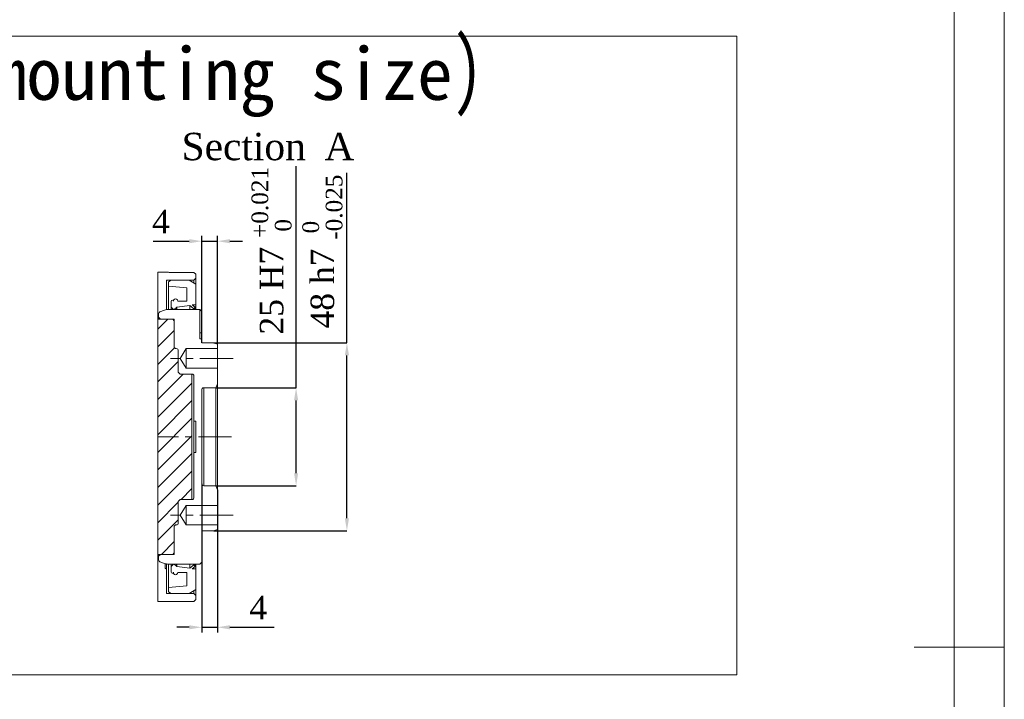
# Model space of a CAD drawing. Header units: millimetres. Extents: x 739 to 2359, y 424 to 1114.
# Tile 54 of 64: x 2171 to 2359, y 819 to 949. Entities that reach past the tile are written whole.
import ezdxf

# ---------------------------------------------------------------- set-up
doc = ezdxf.new("R2010")
doc.units = ezdxf.units.MM
doc.header["$PDSIZE"] = -1
doc.linetypes.add('CENTERX2', pattern=[20.32, 12.7, -2.54, 2.54, -2.54])
for name, color, linetype in [('2细线层', 4, 'Continuous'), ('5剖面线层', 3, 'Continuous'), ('6文字层', 3, 'Continuous')]:
    doc.layers.add(name, color=color, linetype=linetype)
doc.layers.add('5', color=7, linetype='Continuous', lineweight=35)
doc.styles.add('PC_TEXTSTYLE', font='ISOCP.SHX', dxfattribs={"width": 0.707, "bigfont": 'GBCBIG.SHX'})
doc.styles.add('SLDTEXTSTYLE0', font='TXT', dxfattribs={"width": 0.7})
doc.styles.get("Standard").update_dxf_attribs({"font": 'times.ttf'})
doc.dimstyles.new('ISO-25', dxfattribs={"dimtxt": 3.5, "dimasz": 2.5, "dimexe": 1.25, "dimexo": 0.625, "dimtad": 1, "dimdec": 0, "dimlfac": 8, "dimtxsty": 'Standard', "dimcen": 2.5, "dimadec": 0, "dimazin": 0, "dimtfac": 1, "dimtmove": 0, "dimatfit": 3, "dimfxl": 1, "dimarcsym": 0})
doc.dimstyles.new('SLDDIMSTYLE3', dxfattribs={"dimtxt": 3.5, "dimasz": 2.4, "dimexe": 0, "dimexo": 0.0625, "dimgap": 0.875, "dimtad": 2, "dimlfac": 2, "dimrnd": 1e-09, "dimzin": 12, "dimdsep": 46, "dimtxsty": 'SLDTEXTSTYLE0', "dimsah": 1, "dimcen": 0.09, "dimadec": 0, "dimazin": 3, "dimtfac": 1, "dimtdec": 3, "dimtofl": 0, "dimtmove": 0, "dimatfit": 3, "dimfxl": 1, "dimfrac": 2, "dimtolj": 1, "dimtzin": 12, "dimarcsym": 0})

# ---------------------------------------------------------------- blocks, each defined once
blk = doc.blocks.new('*D156')
at = {"layer": '5', "color": 0, "lineweight": -2}
for p, q in [((2223.66, 878.36), (2223.66, 920.79)), ((2208.38, 878.36), (2223.66, 878.36)), ((2223.66, 862.01), (2223.66, 875.96)), ((2208.38, 859.61), (2223.66, 859.61))]:
    blk.add_line(p, q, dxfattribs=at)
at = {"layer": '5', "color": 0}
for points in [[(2224.06, 875.96), (2223.26, 875.96), (2223.66, 878.36)], [(2223.26, 862.01), (2224.06, 862.01), (2223.66, 859.61)]]:
    blk.add_solid(points, dxfattribs=at)
at = {"layer": 'Defpoints', "color": 0}
for p in [(2208.32, 878.36), (2223.66, 878.36), (2208.32, 859.61)]:
    blk.add_point(p, dxfattribs=at)
at = {"layer": '5', "color": 0, "lineweight": 5, "insert": (2218.96, 904.6), "char_height": 4.5, "attachment_point": 5, "rotation": 90}
blk.add_mtext('\\A1;{\\A1;25{}{{\\C3; H7 {\\H2x;}{\\A2;\\C2;\\H0.71x;\\S+0.021^  0;}}}}', dxfattribs=at)
blk = doc.blocks.new('*D157')
at = {"layer": '5', "color": 0, "lineweight": -2}
for p, q in [((2233.39, 886.98), (2233.39, 919.52)), ((2207.91, 886.98), (2233.39, 886.98)), ((2233.39, 853.38), (2233.39, 884.58)), ((2207.91, 850.98), (2233.39, 850.98))]:
    blk.add_line(p, q, dxfattribs=at)
at = {"layer": '5', "color": 0}
for points in [[(2233.79, 884.58), (2232.99, 884.58), (2233.39, 886.98)], [(2232.99, 853.38), (2233.79, 853.38), (2233.39, 850.98)]]:
    blk.add_solid(points, dxfattribs=at)
at = {"layer": 'Defpoints', "color": 0}
for p in [(2207.85, 886.98), (2233.39, 886.98), (2207.85, 850.98)]:
    blk.add_point(p, dxfattribs=at)
at = {"layer": '5', "color": 0, "lineweight": 5, "insert": (2228.69, 904.45), "char_height": 4.5, "attachment_point": 5, "rotation": 90}
blk.add_mtext('\\A1;{\\A1;48{}{{\\C3; h7 {\\H2x;}{\\A2;\\C2;\\H0.71x;\\S 0^ -0.025;}}}}', dxfattribs=at)
blk = doc.blocks.new('*D158')
at = {"color": 0, "lineweight": -2}
for p, q in [((2205.6, 886.98), (2205.6, 907.43)), ((2208.6, 886.71), (2208.6, 907.43)), ((2196.28, 906.43), (2200.8, 906.43)), ((2200.8, 906.43), (2203.2, 906.43)), ((2205.6, 906.43), (2208.6, 906.43)), ((2211, 906.43), (2213.4, 906.43))]:
    blk.add_line(p, q, dxfattribs=at)
at = {"color": 0}
for points in [[(2203.2, 906.03), (2203.2, 906.83), (2205.6, 906.43)], [(2211, 906.83), (2211, 906.03), (2208.6, 906.43)]]:
    blk.add_solid(points, dxfattribs=at)
at = {"layer": 'Defpoints', "color": 0}
for p in [(2208.6, 906.43), (2205.6, 886.98), (2208.6, 886.71)]:
    blk.add_point(p, dxfattribs=at)
at = {"color": 0, "lineweight": 5, "insert": (2197.78, 910.2), "char_height": 4.5, "attachment_point": 5}
blk.add_mtext('4', dxfattribs=at)
blk = doc.blocks.new('*D159')
at = {"color": 0, "lineweight": -2}
for p, q in [((2205.6, 859.98), (2205.6, 831.52)), ((2208.6, 858.86), (2208.6, 831.52)), ((2203.2, 832.52), (2200.8, 832.52)), ((2205.6, 832.52), (2208.6, 832.52)), ((2211, 832.52), (2219.43, 832.52))]:
    blk.add_line(p, q, dxfattribs=at)
at = {"color": 0}
for points in [[(2203.2, 832.12), (2203.2, 832.92), (2205.6, 832.52)], [(2211, 832.92), (2211, 832.12), (2208.6, 832.52)]]:
    blk.add_solid(points, dxfattribs=at)
at = {"layer": 'Defpoints', "color": 0}
for p in [(2205.6, 859.98), (2208.6, 858.86), (2208.6, 832.52)]:
    blk.add_point(p, dxfattribs=at)
at = {"color": 0, "lineweight": 5, "insert": (2216.41, 836.29), "char_height": 4.5, "attachment_point": 5}
blk.add_mtext('4', dxfattribs=at)

msp = doc.modelspace()

# ---------------------------------------------------------------- hatches: boundary and pattern name
at = {"layer": '5剖面线层', "lineweight": 5}
h = msp.add_hatch(dxfattribs=at)
h.set_pattern_fill('ANSI31', color=256, scale=0.75)
h.set_pattern_definition([(45, (1893.9984, 744.6652), (-1.683798, 1.683798), [])])
h.paths.add_polyline_path([(2197.191122, 846.484111), (2197.191122, 891.484111), (2197.720299, 891.484111), (2200.045305, 891.484111), (2200.34531, 891.184112), (2200.34531, 886.084111), (2200.570303, 885.859111), (2200.720305, 885.859111, -0.4142055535), (2201.095301, 885.484111), (2201.095301, 881.359111), (2201.470318, 880.984111), (2203.720312, 880.984111), (2203.720312, 856.984111), (2201.470318, 856.984111), (2201.095301, 856.60911), (2201.095301, 852.484112, -0.4142098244), (2200.720305, 852.109111), (2200.570303, 852.109111), (2200.34531, 851.88411), (2200.34531, 846.78411), (2200.045305, 846.484111), (2197.720299, 846.484111)])

# ---------------------------------------------------------------- linework, layer by layer
at = {"color": 7, "linetype": 'Continuous', "lineweight": 5}
for p, q in [((2197.191122, 900.484111), (2198.845307, 900.484111)), ((2199.970315, 900.464014), (2204.095307, 900.464014)), ((2204.095307, 900.464014), (2204.449984, 900.10911)), ((2204.470302, 899.35911), (2204.095307, 898.984111)), ((2204.470302, 900.10911), (2204.470302, 899.35911)), ((2204.470302, 899.35911), (2204.470302, 898.226339)), ((2204.095307, 898.984111), (2198.845307, 898.984111)), ((2198.845307, 898.984111), (2198.845307, 897.942021)), ((2198.845307, 895.467021), (2198.845307, 897.942021)), ((2199.220302, 898.643171), (2199.7453, 898.984111)), ((2199.220302, 897.839601), (2199.220302, 898.643171)), ((2202.720317, 897.533391), (2199.220302, 897.839601)), ((2199.220302, 893.359006), (2199.220302, 897.839601)), ((2199.7453, 898.984111), (2203.157808, 898.984111)), ((2202.720317, 894.966254), (2202.720317, 897.533391)), ((2203.157808, 898.984111), (2204.470302, 898.226339)), ((2204.095307, 898.442845), (2204.095307, 898.984111)), ((2204.470302, 898.226339), (2204.470302, 894.266522)), ((2198.845307, 895.467021), (2198.845307, 894.33411)), ((2198.845307, 894.33411), (2198.845307, 893.323858)), ((2199.7453, 893.831611), (2199.7453, 894.910005)), ((2200.196023, 893.380895), (2199.7453, 893.831611)), ((2199.7453, 893.359111), (2199.7453, 893.831611)), ((2200.762081, 893.726611), (2200.294192, 893.374031)), ((2200.799967, 893.815862), (2200.762081, 893.726611)), ((2200.762081, 893.359111), (2200.762081, 893.726611)), ((2203.303385, 894.123241), (2200.799967, 893.815862)), ((2200.799967, 893.359111), (2200.799967, 893.815862)), ((2201.002787, 894.966254), (2202.720317, 894.966254)), ((2203.303385, 893.359111), (2203.303385, 894.123241)), ((2204.089428, 893.50911), (2203.303385, 894.123241)), ((2204.470302, 894.266522), (2203.729096, 894.266522)), ((2203.729096, 894.266522), (2204.320299, 893.804614)), ((2204.320299, 893.804614), (2204.089428, 893.50911)), ((2204.320299, 893.359111), (2204.320299, 893.804614)), ((2204.470302, 893.359111), (2204.470302, 894.266522)), ((2197.345304, 892.550578), (2197.345304, 891.85911)), ((2197.720299, 891.484111), (2197.345304, 891.85911)), ((2197.345304, 891.484111), (2197.345304, 891.85911)), ((2197.592045, 892.902962), (2198.472503, 893.223419)), ((2205.220315, 893.359111), (2199.242051, 893.359111)), ((2200.196023, 893.359111), (2200.196023, 893.380895)), ((2200.294192, 893.359111), (2200.294192, 893.374031)), ((2204.089428, 893.359111), (2204.089428, 893.50911)), ((2205.220315, 887.734111), (2205.220315, 893.359111)), ((2205.59531, 892.957729), (2205.220315, 893.333135)), ((2205.59531, 892.957729), (2205.59531, 888.859111)), ((2197.191122, 891.484111), (2200.045305, 891.484111)), ((2197.720299, 891.484111), (2200.34531, 891.484111)), ((2200.045305, 891.484111), (2200.34531, 891.184112)), ((2200.34531, 891.484111), (2200.34531, 886.084111)), ((2200.34531, 889.834111), (2200.34531, 891.184112)), ((2200.34531, 887.021611), (2200.34531, 888.63411)), ((2205.220315, 888.859111), (2205.59531, 888.859111)), ((2205.59531, 888.859111), (2205.59531, 887.734111)), ((2200.570303, 885.859111), (2200.34531, 886.084111)), ((2205.220315, 887.734111), (2205.59531, 887.734111)), ((2205.59531, 886.984111), (2205.59531, 887.734111)), ((2207.845303, 886.984111), (2205.59531, 886.984111)), ((2207.845303, 886.984111), (2208.595316, 886.711133)), ((2208.595316, 885.859111), (2208.595316, 886.711133)), ((2200.570303, 885.859111), (2200.720305, 885.859111)), ((2201.095301, 885.484111), (2201.095301, 881.359111)), ((2201.468686, 883.984111), (2202.595304, 885.859111)), ((2202.595304, 885.859111), (2208.595316, 885.859111)), ((2202.595304, 882.109111), (2202.595304, 885.859111)), ((2208.595316, 882.109111), (2208.595316, 885.859111)), ((2202.595304, 882.109111), (2201.468686, 883.984111)), ((2201.470318, 880.984111), (2201.095301, 881.359111)), ((2201.470318, 880.984111), (2203.720312, 880.984111)), ((2208.595316, 882.109111), (2202.595304, 882.109111)), ((2203.720312, 856.984111), (2203.720312, 880.984111)), ((2204.095307, 880.609111), (2204.095307, 871.984111)), ((2208.595316, 879.109111), (2208.595316, 882.109111)), ((2208.595316, 879.109111), (2208.322334, 878.359111)), ((2208.595316, 879.109111), (2208.595316, 858.859111)), ((2205.59531, 877.984111), (2205.59531, 859.984112)), ((2205.970305, 878.359111), (2208.322334, 878.359111)), ((2205.970305, 878.359111), (2205.970305, 859.609111)), ((2208.322334, 859.609111), (2208.322334, 878.359111)), ((2204.095307, 871.984111), (2204.470302, 871.984111)), ((2204.095307, 871.984111), (2204.095307, 865.984111)), ((2204.470302, 865.984111), (2204.470302, 871.984111)), ((2204.095307, 865.984111), (2204.095307, 857.35911)), ((2204.470302, 865.984111), (2204.095307, 865.984111)), ((2208.322334, 859.609111), (2205.970305, 859.609111)), ((2208.322334, 859.609111), (2208.595316, 858.859111)), ((2208.595316, 855.859112), (2208.595316, 858.859111)), ((2201.095301, 856.60911), (2201.470318, 856.984111)), ((2201.095301, 856.60911), (2201.095301, 852.484112)), ((2201.468686, 853.984111), (2202.595304, 855.859112)), ((2203.720312, 856.984111), (2201.470318, 856.984111)), ((2202.595304, 855.859112), (2208.595316, 855.859112)), ((2202.595304, 852.109111), (2202.595304, 855.859112)), ((2208.595316, 852.109111), (2208.595316, 855.859112)), ((2202.595304, 852.109111), (2201.468686, 853.984111)), ((2200.34531, 851.88411), (2200.570303, 852.109111)), ((2200.720305, 852.109111), (2200.570303, 852.109111)), ((2208.595316, 852.109111), (2202.595304, 852.109111)), ((2208.595316, 851.257088), (2208.595316, 852.109111)), ((2200.34531, 851.88411), (2200.34531, 846.484111)), ((2200.34531, 849.334111), (2200.34531, 850.946611)), ((2205.59531, 850.984111), (2207.845303, 850.984111)), ((2205.59531, 844.98411), (2205.59531, 850.984111)), ((2208.595316, 851.257088), (2207.845303, 850.984111)), ((2200.045305, 846.484111), (2197.191122, 846.484111)), ((2197.345304, 846.10911), (2197.720299, 846.484111)), ((2197.345304, 846.10911), (2197.345304, 846.484111)), ((2200.34531, 846.484111), (2197.720299, 846.484111)), ((2200.34531, 846.78411), (2200.045305, 846.484111)), ((2200.34531, 846.78411), (2200.34531, 848.134111)), ((2197.345304, 846.10911), (2197.345304, 845.417645)), ((2198.472503, 844.744802), (2197.592045, 845.065258)), ((2198.620315, 843.859111), (2198.620315, 844.696717)), ((2198.845307, 844.644364), (2198.845307, 843.63411)), ((2199.220302, 840.128622), (2199.220302, 844.609216)), ((2199.242051, 844.60911), (2205.220315, 844.60911)), ((2199.7453, 844.136611), (2199.7453, 844.60911)), ((2199.7453, 844.136611), (2200.196023, 844.587328)), ((2200.196023, 844.587328), (2200.196023, 844.60911)), ((2200.294192, 844.59419), (2200.294192, 844.60911)), ((2200.294192, 844.59419), (2200.762081, 844.241611)), ((2200.762081, 844.241611), (2200.762081, 844.60911)), ((2200.799967, 844.15236), (2200.799967, 844.60911)), ((2203.303385, 843.844979), (2203.303385, 844.60911)), ((2204.089428, 844.45911), (2204.089428, 844.60911)), ((2204.320299, 844.163606), (2204.320299, 844.60911)), ((2204.470302, 843.701699), (2204.470302, 844.60911)), ((2205.59531, 844.98411), (2205.220315, 844.60911)), ((2198.620315, 843.859111), (2198.845307, 843.63411)), ((2198.845307, 843.63411), (2198.845307, 842.501201)), ((2199.7453, 843.058217), (2199.7453, 844.136611)), ((2200.762081, 844.241611), (2200.799967, 844.15236)), ((2200.799967, 844.15236), (2203.303385, 843.844979)), ((2202.720317, 843.001969), (2201.002787, 843.001969)), ((2202.720317, 840.434833), (2202.720317, 843.001969)), ((2203.303385, 843.844979), (2204.089428, 844.45911)), ((2204.320299, 844.163606), (2203.729096, 843.701699)), ((2203.729096, 843.701699), (2204.470302, 843.701699)), ((2204.089428, 844.45911), (2204.320299, 844.163606)), ((2204.470302, 843.701699), (2204.470302, 839.741884)), ((2198.845307, 840.026201), (2198.845307, 842.501201)), ((2198.845307, 840.026201), (2198.845307, 838.984112)), ((2198.845307, 838.984112), (2204.095307, 838.984112)), ((2199.220302, 840.128622), (2202.720317, 840.434833)), ((2199.220302, 839.325049), (2199.220302, 840.128622)), ((2199.7453, 838.984112), (2199.220302, 839.325049)), ((2203.157808, 838.984112), (2199.7453, 838.984112)), ((2204.470302, 839.741884), (2203.157808, 838.984112)), ((2204.095307, 838.984112), (2204.095307, 839.525377)), ((2204.095307, 838.984112), (2204.470302, 838.609112)), ((2204.470302, 839.741884), (2204.470302, 838.609112)), ((2204.095307, 837.484112), (2197.191122, 837.484112)), ((2204.470302, 837.85911), (2204.095307, 837.484112)), ((2204.470302, 838.609112), (2204.470302, 837.85911))]:
    msp.add_line(p, q, dxfattribs=at)
at = {"lineweight": 5}
msp.add_line((2197.191122, 837.484112), (2197.191122, 900.484111), dxfattribs=at)
at = {"color": 3, "lineweight": 5}
msp.add_lwpolyline([(1976.153658, 945.697395), (2308.049993, 945.697395), (2308.049993, 823.401919), (1976.153658, 823.401919)], close=True, dxfattribs=at)
at = {"color": 7, "linetype": 'Continuous', "lineweight": 5}
for centre, radius, start, end in [((2199.955301, 894.910002), 0.210001, 5.12277082, 179.99943923), ((2200.582786, 894.966252), 0.420001, 0.0002227, 185.1223685), ((2197.720293, 892.550585), 0.374989, 109.99908341, 180.00108446), ((2199.242055, 891.109072), 2.250039, 90.00012115, 109.99984134), ((2200.249056, 893.43393), 0.075001, 225.00070124, 306.9991315), ((2200.720298, 885.484108), 0.375003, 0.00040982, 89.99884312), ((2203.720305, 880.609109), 0.375002, 0.00037209, 89.99893421), ((2205.970312, 877.984108), 0.375002, 90.00111133, 179.99962238), ((2205.970312, 859.984114), 0.375003, 180.0003031, 269.99884312), ((2203.720304, 857.359114), 0.375003, 270.00115688, 359.99948345), ((2200.7203, 852.484111), 0.375, 270.0007925, 0.00006127), ((2197.720301, 845.41764), 0.374996, 179.99926523, 250.00014002), ((2199.242071, 846.859238), 2.250128, 250.00055909, 269.99947841), ((2200.249055, 844.534287), 0.075005, 53.00201845, 134.9949033), ((2199.955301, 843.058218), 0.210001, 180.00017962, 354.87722918), ((2200.582786, 843.001969), 0.420001, 174.87781356, 359.99997639)]:
    msp.add_arc(centre, radius, start, end, dxfattribs=at)
msp.add_open_spline([(2198.845307, 900.484111), (2198.866429, 900.48337), (2198.948526, 900.480491), (2199.124629, 900.475089), (2199.396084, 900.46875), (2199.688999, 900.46467), (2199.887896, 900.464206), (2199.970315, 900.464014)], degree=3, knots=[0, 0, 0, 0, 0.056348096, 0.2190113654, 0.4697230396, 0.7802636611, 1, 1, 1, 1], dxfattribs=at)
at = {"layer": '5', "lineweight": 5}
for p, q in [((2359.250699, 543.572175), (2359.250699, 1113.810375)), ((2349.650729, 553.172145), (2349.650729, 1104.210406))]:
    msp.add_line(p, q, dxfattribs=at)
at = {"layer": '5', "linetype": 'CENTERX2', "lineweight": 5, "ltscale": 0.5}
for p, q in [((2211.5953, 883.984111), (2199.613805, 883.984111)), ((2211.5953, 853.984111), (2199.59532, 853.984111))]:
    msp.add_line(p, q, dxfattribs=at)
at = {"layer": '5', "color": 1, "linetype": 'CENTERX2', "lineweight": 5, "ltscale": 0.5}
msp.add_line((2211.32234, 868.984111), (2197.191122, 868.984111), dxfattribs=at)
at = {"layer": '5', "color": 7, "lineweight": 5}
for p, q in [((2351.570723, 828.691275), (2341.970753, 828.691275)), ((2359.250699, 828.691275), (2351.570723, 828.691275))]:
    msp.add_line(p, q, dxfattribs=at)

# ---------------------------------------------------------------- texts
at = {"layer": '2细线层', "color": 0, "lineweight": 5, "insert": (2003.591966, 945.488693), "char_height": 12, "width": 425.38727198, "attachment_point": 1, "style": 'PC_TEXTSTYLE'}
msp.add_mtext('{\\fSimSun|b0|i0|c134|p0;末端法兰安装图(\\f宋体|b0|i0|c134|p0;\\H0.833333x;\\W1;\\C256;End flange mounting size\\fSimSun|b0|i0|c134|p0;\\H1.2x;\\W0.707;\\C0;)}', dxfattribs=at)
at = {"layer": '6文字层', "lineweight": 5, "insert": (2201.739448, 927.189964), "char_height": 5.25, "width": 35.81841626, "attachment_point": 1}
msp.add_mtext('{\\fTimes New Roman|b0|i0|c0|p2;Section\\f宋体|b0|i0|c134|p2; \\fTimes New Roman|b0|i0|c0|p0;A}', dxfattribs=at)

# ---------------------------------------------------------------- dimensions: what is measured, and where the dimension line sits
at = {"lineweight": 5}
dim = msp.add_linear_dim(base=(2208.595316, 906.430742), p1=(2205.59531, 886.984111), p2=(2208.595316, 886.711133), text='4', dimstyle='ISO-25', override={"dimtxt": 4.5, "dimasz": 2.4, "dimexe": 1, "dimexo": 0, "dimgap": 1.524, "dimtad": 1, "dimtih": 1, "dimtoh": 1, "dimdec": 2, "dimlfac": 5, "dimzin": 0, "dimpost": '<>', "dimse1": 0, "dimse2": 0, "dimsd1": 0, "dimsd2": 0, "dimadec": 2, "dimtdec": 3, "dimtofl": 1, "dimtvp": 0.1, "dimtzin": 0}, dxfattribs=at)
dim.commit()
dim.dimension.update_dxf_attribs({"geometry": '*D158', "text_midpoint": (2197.777258, 906.430742), "dimtype": 160})
dim = msp.add_linear_dim(base=(2208.595316, 832.518942), p1=(2205.59531, 859.984112), p2=(2208.595316, 858.859111), text='4', dimstyle='ISO-25', override={"dimtxt": 4.5, "dimasz": 2.4, "dimexe": 1, "dimexo": 0, "dimgap": 1.524, "dimtad": 1, "dimjust": 0, "dimtih": 1, "dimtoh": 1, "dimdec": 2, "dimlfac": 5, "dimzin": 0, "dimpost": '<>', "dimse1": 0, "dimse2": 0, "dimsd1": 0, "dimsd2": 0, "dimadec": 2, "dimtdec": 3, "dimtofl": 1, "dimtvp": 0.1, "dimtzin": 0}, dxfattribs=at)
dim.commit()
dim.dimension.update_dxf_attribs({"geometry": '*D159', "text_midpoint": (2216.413368, 836.292942)})
at = {"layer": '5', "lineweight": 5}
for base, p1, p2, text, picture, middle in [((2223.65758, 878.359111), (2208.322334, 859.609111), (2208.322334, 878.359111), '{\\A1;25{}{{\\C3; H7 {\\H2x;}{\\A2;\\C2;\\H0.71x;\\S+0.021^  0;}}}}', '*D156', (2223.65758, 904.597316)), ((2233.387103, 886.984111), (2207.845303, 850.984111), (2207.845303, 886.984111), '{\\A1;48{}{{\\C3; h7 {\\H2x;}{\\A2;\\C2;\\H0.71x;\\S 0^ -0.025;}}}}', '*D157', (2233.387103, 904.450252))]:
    dim = msp.add_linear_dim(base=base, p1=p1, p2=p2, angle=90, text=text, dimstyle='SLDDIMSTYLE3', override={"dimtxt": 4.5, "dimtad": 1, "dimdec": 0, "dimpost": '<>', "dimtxsty": 'Standard', "dimtvp": 0.1, "dimfrac": 0}, dxfattribs=at)
    dim.commit()
    dim.dimension.update_dxf_attribs({"geometry": picture, "text_midpoint": middle, "dimtype": 160})

doc.saveas('drawing.dxf')
